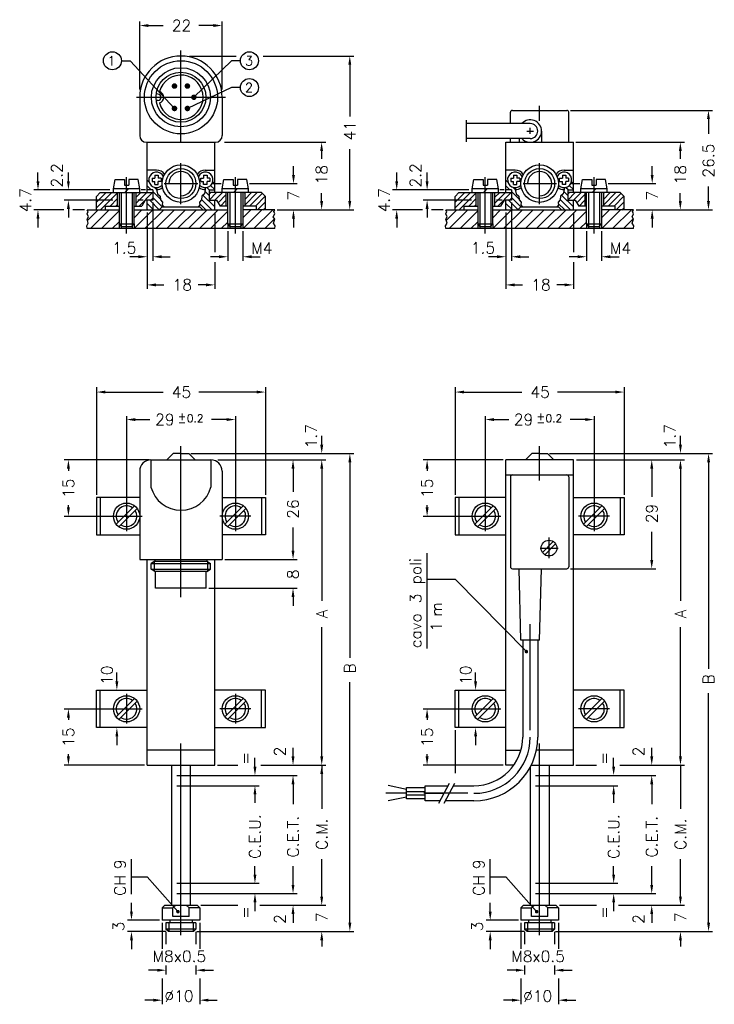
# Model space of a CAD drawing. Extents: x 65 to 395, y -10 to 252.
# Tile 1 of 2: x 65 to 251, y -10 to 252. Entities that reach past the tile are written whole.
import ezdxf
from ezdxf.enums import TextEntityAlignment as Align

# ---------------------------------------------------------------- set-up
doc = ezdxf.new("R2010")
doc.units = 0
doc.header["$LTSCALE"] = 9
doc.header["$MEASUREMENT"] = 0
doc.layers.get('0').update_dxf_attribs({"linetype": 'CONTINUOUS'})
doc.styles.add('DEM2', font='romans', dxfattribs={"height": 2.8})
doc.styles.add('ROMANS', font='romans', dxfattribs={"height": 1.5})

# ---------------------------------------------------------------- blocks, each defined once
blk = doc.blocks.new('*X0')
at = {"color": 0}
for p, q in [((65.28, 167.1), (68.93, 170.75)), ((65.29, 169.23), (66.81, 170.75)), ((67.4, 167.1), (71.05, 170.75)), ((69.52, 167.1), (73.17, 170.75)), ((71.64, 167.1), (75.29, 170.75)), ((73.77, 167.1), (77.42, 170.75)), ((75.89, 167.1), (79.54, 170.75)), ((78.01, 167.1), (81.66, 170.75)), ((80.13, 167.1), (83.54, 170.51)), ((82.25, 167.1), (83.54, 168.39))]:
    blk.add_line(p, q, dxfattribs=at)
blk = doc.blocks.new('*X1')
at = {"color": 0}
for p, q in [((68.24, 176.13), (67.84, 176.53)), ((68.62, 174.63), (67.84, 175.4)), ((69.67, 174.71), (69.21, 175.17)), ((70.2, 170.78), (68.33, 172.65)), ((70.43, 172.82), (68.94, 174.31)), ((70.84, 171.27), (68.94, 173.18)), ((69.1, 170.75), (67.84, 172.01)), ((67.97, 170.75), (67.84, 170.88))]:
    blk.add_line(p, q, dxfattribs=at)
blk = doc.blocks.new('*X2')
at = {"color": 0}
for p, q in [((65.65, 172), (67.76, 174.11)), ((65.65, 173.13), (66.63, 174.11)), ((66.27, 171.48), (68.89, 174.11)), ((68.57, 172.65), (68.94, 173.02))]:
    blk.add_line(p, q, dxfattribs=at)
blk = doc.blocks.new('*X3')
at = {"color": 0}
for p, q in [((57.99, 171.12), (60.97, 174.11)), ((57.99, 172.25), (59.84, 174.11)), ((58.75, 170.75), (62, 174.01)), ((60.61, 171.48), (62, 172.88)), ((61.74, 171.48), (62, 171.75))]:
    blk.add_line(p, q, dxfattribs=at)
blk = doc.blocks.new('*X4')
at = {"color": 0}
for p, q in [((56.18, 170.73), (56.2, 170.75)), ((56.24, 168.67), (58.32, 170.75)), ((56.8, 167.1), (60.45, 170.75)), ((58.92, 167.1), (62.37, 170.55)), ((61.04, 167.1), (62.37, 168.43))]:
    blk.add_line(p, q, dxfattribs=at)
blk = doc.blocks.new('*X5')
at = {"color": 0}
for p, q in [((86.46, 169.19), (88.02, 170.75)), ((86.49, 167.1), (90.14, 170.75)), ((88.61, 167.1), (92.26, 170.75)), ((90.74, 167.1), (92.62, 168.99))]:
    blk.add_line(p, q, dxfattribs=at)
blk = doc.blocks.new('*X6')
at = {"color": 0}
for p, q in [((79.89, 172.66), (81.34, 174.11)), ((79.89, 173.79), (80.21, 174.11)), ((81.01, 172.65), (82.47, 174.11)), ((81.64, 172.15), (83.17, 173.68)), ((82.11, 171.48), (83.17, 172.55)), ((86.82, 172.8), (88.13, 174.11)), ((86.82, 173.93), (87, 174.11)), ((86.82, 171.67), (89.26, 174.11)), ((87.76, 171.48), (90.25, 173.97)), ((88.89, 171.48), (90.81, 173.4)), ((89.3, 170.75), (90.84, 172.3)), ((90.43, 170.75), (90.84, 171.16))]:
    blk.add_line(p, q, dxfattribs=at)
blk = doc.blocks.new('*X7')
at = {"color": 0}
for p, q in [((79.89, 173.54), (79.09, 174.34)), ((79.93, 174.63), (79.43, 175.12)), ((80.98, 174.71), (80.18, 175.51)), ((80.98, 175.84), (80.6, 176.22)), ((80.41, 170.75), (78.39, 172.77)), ((80.98, 171.31), (78.69, 173.6)), ((80.98, 172.45), (80.78, 172.65)), ((79.28, 170.75), (78.03, 172))]:
    blk.add_line(p, q, dxfattribs=at)

msp = doc.modelspace()

# ---------------------------------------------------------------- linework, layer by layer
for p, q in [((97.47, 233.76), (97.47, 251.86)), ((99.8, 250.77), (103.7, 250.77)), ((117.14, 250.77), (113.24, 250.77)), ((119.47, 233.76), (119.47, 251.86)), ((108.47, 219.52), (108.47, 244.09)), ((110.76, 242.65), (123.16, 242.65)), ((130.38, 242.65), (154.56, 242.65)), ((92.61, 241.37), (94.95, 241.37)), ((94.95, 241.37), (106.75, 228.67)), ((111.91, 231.65), (121.98, 241.37)), ((124.33, 241.37), (121.98, 241.37)), ((153.47, 240.32), (153.47, 226.49)), ((121.98, 234.25), (110.19, 228.67)), ((124.33, 234.25), (121.98, 234.25)), ((96.63, 231.65), (120.36, 231.65)), ((97.47, 231.65), (97.47, 221.45)), ((102.32, 232.48), (101.88, 232.54)), ((119.47, 231.65), (119.47, 221.45)), ((102.32, 230.82), (101.88, 230.77)), ((204.09, 225.38), (204.09, 229.38)), ((196.32, 224.65), (196.32, 227.65)), ((196.82, 228.15), (211.36, 228.15)), ((211.86, 219.65), (211.86, 227.65)), ((212.28, 228.15), (250.19, 228.15)), ((249.09, 225.82), (249.09, 221.89)), ((184.59, 219.79), (184.59, 225.53)), ((201.59, 224.65), (184.59, 224.65)), ((201.59, 221.88), (201.59, 223.53)), ((201.59, 220.65), (184.59, 220.65)), ((196.32, 219.65), (196.32, 220.65)), ((198.59, 220.65), (198.59, 219.65)), ((200.64, 222.65), (202.46, 222.65)), ((204.59, 222.65), (204.59, 219.65)), ((99.27, 219.65), (117.67, 219.65)), ((99.47, 219.65), (117.47, 219.65)), ((99.47, 206.25), (99.47, 219.65)), ((117.47, 206.25), (117.47, 219.65)), ((120.05, 219.65), (147.06, 219.65)), ((153.47, 203.98), (153.47, 217.81)), ((195.09, 206.25), (195.09, 219.65)), ((195.09, 219.65), (213.09, 219.65)), ((213.09, 206.25), (213.09, 219.65)), ((213.78, 219.65), (242.69, 219.65)), ((145.97, 217.32), (145.97, 215.21)), ((241.59, 217.32), (241.59, 215.21)), ((108.47, 203.14), (108.47, 214.11)), ((138.47, 210.98), (138.47, 213.31)), ((204.09, 203.14), (204.09, 214.11)), ((234.09, 210.98), (234.09, 213.31)), ((70.36, 209.29), (70.36, 211.61)), ((78.47, 209.29), (78.47, 211.61)), ((93.97, 195.31), (93.97, 210.33)), ((101.97, 212.25), (99.47, 212.25)), ((100.76, 210.1), (101.52, 210.1)), ((100.76, 210.1), (100.76, 209.2)), ((101.52, 210.86), (102.42, 210.86)), ((101.52, 210.86), (101.52, 210.1)), ((102.42, 210.86), (102.42, 210.1)), ((103.17, 210.1), (102.42, 210.1)), ((103.17, 210.1), (103.17, 209.2)), ((113.76, 209.2), (113.76, 210.1)), ((113.76, 210.1), (114.52, 210.1)), ((114.52, 210.86), (114.52, 210.1)), ((114.52, 210.86), (115.42, 210.86)), ((114.97, 212.25), (117.47, 212.25)), ((115.42, 210.86), (115.42, 210.1)), ((116.17, 210.1), (115.42, 210.1)), ((116.17, 210.1), (116.17, 209.2)), ((122.97, 195.31), (122.97, 210.33)), ((165.99, 209.29), (165.99, 211.61)), ((174.09, 209.29), (174.09, 211.61)), ((189.59, 195.31), (189.59, 210.33)), ((197.59, 212.25), (195.09, 212.25)), ((196.39, 210.1), (196.39, 209.2)), ((196.39, 210.1), (197.14, 210.1)), ((197.14, 210.86), (197.14, 210.1)), ((197.14, 210.86), (198.04, 210.86)), ((198.04, 210.86), (198.04, 210.1)), ((198.8, 210.1), (198.04, 210.1)), ((198.8, 210.1), (198.8, 209.2)), ((209.39, 210.1), (210.14, 210.1)), ((209.39, 209.2), (209.39, 210.1)), ((210.14, 210.86), (211.04, 210.86)), ((210.14, 210.86), (210.14, 210.1)), ((210.59, 212.25), (213.09, 212.25)), ((211.04, 210.86), (211.04, 210.1)), ((211.8, 210.1), (211.04, 210.1)), ((211.8, 210.1), (211.8, 209.2)), ((218.59, 195.31), (218.59, 210.33)), ((90.47, 207.25), (90.91, 209.75)), ((90.91, 209.75), (93.4, 209.75)), ((93.4, 209.75), (93.4, 208.25)), ((93.4, 208.25), (94.54, 208.25)), ((94.54, 209.75), (94.54, 208.25)), ((97.03, 209.75), (94.54, 209.75)), ((97.47, 207.25), (97.03, 209.75)), ((100.76, 209.2), (101.52, 209.2)), ((101.52, 208.45), (101.52, 209.2)), ((101.52, 208.45), (102.42, 208.45)), ((102.42, 208.45), (102.42, 209.2)), ((103.17, 209.2), (102.42, 209.2)), ((104.04, 208.65), (112.96, 208.65)), ((113.76, 209.2), (114.52, 209.2)), ((114.52, 208.45), (114.52, 209.2)), ((115.42, 208.45), (114.52, 208.45)), ((116.17, 209.2), (115.42, 209.2)), ((115.42, 208.45), (115.42, 209.2)), ((116.93, 208.65), (119.18, 208.65)), ((119.47, 207.25), (119.91, 209.75)), ((119.91, 209.75), (122.4, 209.75)), ((122.4, 209.75), (122.4, 208.25)), ((122.4, 208.25), (123.54, 208.25)), ((126.03, 209.75), (123.54, 209.75)), ((123.54, 209.75), (123.54, 208.25)), ((126.47, 207.25), (126.03, 209.75)), ((126.73, 208.65), (139.46, 208.65)), ((186.09, 207.25), (186.53, 209.75)), ((186.53, 209.75), (189.02, 209.75)), ((189.02, 209.75), (189.02, 208.25)), ((189.02, 208.25), (190.16, 208.25)), ((192.65, 209.75), (190.16, 209.75)), ((190.16, 209.75), (190.16, 208.25)), ((193.09, 207.25), (192.65, 209.75)), ((196.39, 209.2), (197.14, 209.2)), ((197.14, 208.45), (197.14, 209.2)), ((197.14, 208.45), (198.04, 208.45)), ((198.8, 209.2), (198.04, 209.2)), ((198.04, 208.45), (198.04, 209.2)), ((199.66, 208.65), (208.59, 208.65)), ((209.39, 209.2), (210.14, 209.2)), ((210.14, 208.45), (210.14, 209.2)), ((211.04, 208.45), (210.14, 208.45)), ((211.04, 208.45), (211.04, 209.2)), ((211.8, 209.2), (211.04, 209.2)), ((212.55, 208.65), (214.81, 208.65)), ((215.09, 207.25), (215.53, 209.75)), ((215.53, 209.75), (218.02, 209.75)), ((218.02, 209.75), (218.02, 208.25)), ((218.02, 208.25), (219.16, 208.25)), ((219.16, 209.75), (219.16, 208.25)), ((221.65, 209.75), (219.16, 209.75)), ((222.09, 207.25), (221.65, 209.75)), ((222.35, 208.65), (235.08, 208.65)), ((249.09, 203.98), (249.09, 207.91)), ((89.55, 206.96), (69.27, 206.96)), ((85.97, 205.25), (86.97, 206.25)), ((85.97, 201.65), (85.97, 205.25)), ((86.97, 206.25), (100.97, 206.25)), ((90.47, 206.25), (90.47, 207.25)), ((97.47, 207.25), (90.47, 207.25)), ((91.47, 206.25), (91.47, 202.65)), ((91.97, 206.25), (91.97, 197.89)), ((92.51, 206.25), (92.51, 197.35)), ((94.47, 207.25), (93.47, 206.25)), ((95.43, 206.25), (95.43, 197.35)), ((95.97, 197.89), (95.97, 206.25)), ((96.47, 206.25), (96.47, 202.65)), ((97.47, 206.25), (97.47, 207.25)), ((99.04, 206.96), (97.89, 206.96)), ((100.97, 206.96), (99.47, 206.96)), ((100.97, 206.96), (100.97, 204.25)), ((115.97, 206.96), (117.47, 206.96)), ((115.97, 206.96), (115.97, 204.25)), ((129.97, 206.25), (115.97, 206.25)), ((119.47, 206.25), (119.47, 207.25)), ((126.47, 207.25), (119.47, 207.25)), ((120.47, 206.25), (120.47, 202.65)), ((120.97, 197.89), (120.97, 206.25)), ((121.51, 206.25), (121.51, 197.35)), ((123.47, 207.25), (122.47, 206.25)), ((124.43, 206.25), (124.43, 197.35)), ((124.97, 206.25), (124.97, 197.89)), ((125.47, 206.25), (125.47, 202.65)), ((126.47, 206.25), (126.47, 207.25)), ((130.97, 205.25), (129.97, 206.25)), ((130.97, 201.65), (130.97, 205.25)), ((145.97, 203.98), (145.97, 206.1)), ((185.17, 206.96), (164.89, 206.96)), ((181.59, 205.25), (182.59, 206.25)), ((181.59, 201.65), (181.59, 205.25)), ((182.59, 206.25), (196.59, 206.25)), ((193.09, 207.25), (186.09, 207.25)), ((186.09, 206.25), (186.09, 207.25)), ((187.1, 206.25), (187.1, 202.65)), ((187.59, 206.25), (187.59, 197.89)), ((188.13, 206.25), (188.13, 197.35)), ((190.09, 207.25), (189.09, 206.25)), ((191.05, 206.25), (191.05, 197.35)), ((191.59, 197.89), (191.59, 206.25)), ((192.09, 206.25), (192.09, 202.65)), ((193.09, 206.25), (193.09, 207.25)), ((194.66, 206.96), (193.51, 206.96)), ((196.59, 206.96), (195.09, 206.96)), ((196.59, 206.96), (196.59, 204.25)), ((211.59, 206.96), (211.59, 204.25)), ((211.59, 206.96), (213.09, 206.96)), ((225.59, 206.25), (211.59, 206.25)), ((222.09, 207.25), (215.09, 207.25)), ((215.09, 206.25), (215.09, 207.25)), ((216.1, 206.25), (216.1, 202.65)), ((216.59, 197.89), (216.59, 206.25)), ((217.13, 206.25), (217.13, 197.35)), ((219.09, 207.25), (218.09, 206.25)), ((220.05, 206.25), (220.05, 197.35)), ((220.59, 206.25), (220.59, 197.89)), ((221.09, 206.25), (221.09, 202.65)), ((222.09, 206.25), (222.09, 207.25)), ((226.59, 205.25), (225.59, 206.25)), ((226.59, 201.65), (226.59, 205.25)), ((241.59, 203.98), (241.59, 206.1)), ((90.33, 204.25), (77.37, 204.25)), ((88.37, 201.65), (88.37, 202.65)), ((88.37, 202.65), (91.97, 202.65)), ((95.97, 202.65), (98.04, 202.65)), ((98.44, 204.25), (96.99, 204.25)), ((98.97, 204.25), (98.04, 202.65)), ((99.47, 204.25), (98.97, 204.25)), ((99.47, 201.65), (99.47, 204.25)), ((100.97, 204.25), (99.47, 204.25)), ((100.97, 203.57), (100.97, 188.06)), ((103.38, 202.36), (102.67, 201.65)), ((113.56, 202.36), (103.38, 202.36)), ((113.56, 202.36), (114.26, 201.65)), ((115.97, 204.25), (117.97, 204.25)), ((117.47, 201.65), (117.47, 204.25)), ((117.97, 204.25), (118.89, 202.65)), ((120.97, 202.65), (118.89, 202.65)), ((128.57, 202.65), (124.97, 202.65)), ((128.57, 201.65), (128.57, 202.65)), ((185.96, 204.25), (173, 204.25)), ((183.99, 202.65), (187.59, 202.65)), ((183.99, 201.65), (183.99, 202.65)), ((191.59, 202.65), (193.67, 202.65)), ((194.06, 204.25), (192.61, 204.25)), ((194.59, 204.25), (193.67, 202.65)), ((195.09, 204.25), (194.59, 204.25)), ((196.59, 204.25), (195.09, 204.25)), ((195.09, 201.65), (195.09, 204.25)), ((196.59, 203.57), (196.59, 188.06)), ((199, 202.36), (198.3, 201.65)), ((209.18, 202.36), (199, 202.36)), ((209.18, 202.36), (209.89, 201.65)), ((211.59, 204.25), (213.59, 204.25)), ((213.09, 201.65), (213.09, 204.25)), ((213.59, 204.25), (214.52, 202.65)), ((216.59, 202.65), (214.52, 202.65)), ((224.19, 202.65), (220.59, 202.65)), ((224.19, 201.65), (224.19, 202.65)), ((77.23, 201.65), (69.27, 201.65)), ((78.47, 201.92), (78.47, 199.59)), ((82.78, 201.65), (79.64, 201.65)), ((83.47, 201.65), (91.97, 201.65)), ((95.97, 201.65), (120.97, 201.65)), ((99.47, 200.97), (99.47, 180.56)), ((117.47, 200.97), (117.47, 190.4)), ((128.57, 201.65), (124.97, 201.65)), ((130.97, 201.65), (128.57, 201.65)), ((133.47, 201.65), (130.97, 201.65)), ((134.15, 201.65), (154.56, 201.65)), ((172.85, 201.65), (164.89, 201.65)), ((174.09, 201.92), (174.09, 199.59)), ((178.41, 201.65), (175.27, 201.65)), ((179.09, 201.65), (187.59, 201.65)), ((191.59, 201.65), (216.59, 201.65)), ((195.09, 200.97), (195.09, 180.56)), ((213.09, 200.97), (213.09, 190.4)), ((224.19, 201.65), (220.59, 201.65)), ((226.59, 201.65), (224.19, 201.65)), ((229.09, 201.65), (226.59, 201.65)), ((229.78, 201.65), (250.19, 201.65)), ((70.36, 199.32), (70.36, 196.99)), ((91.97, 197.89), (95.97, 197.89)), ((91.97, 197.89), (91.97, 196.65)), ((92.61, 197.25), (91.97, 197.89)), ((92.51, 197.35), (92.51, 196.65)), ((92.61, 197.25), (95.33, 197.25)), ((95.33, 197.25), (95.97, 197.89)), ((95.43, 197.35), (95.43, 196.65)), ((95.97, 197.89), (95.97, 196.65)), ((121.61, 197.25), (120.97, 197.89)), ((120.97, 197.89), (124.97, 197.89)), ((120.97, 197.89), (120.97, 196.65)), ((121.51, 197.35), (121.51, 196.65)), ((121.61, 197.25), (124.33, 197.25)), ((124.33, 197.25), (124.97, 197.89)), ((124.43, 197.35), (124.43, 196.65)), ((124.97, 197.89), (124.97, 196.65)), ((138.47, 199.32), (138.47, 196.99)), ((165.99, 199.32), (165.99, 196.99)), ((188.23, 197.25), (187.59, 197.89)), ((187.59, 197.89), (187.59, 196.65)), ((187.59, 197.89), (191.59, 197.89)), ((188.13, 197.35), (188.13, 196.65)), ((188.23, 197.25), (190.95, 197.25)), ((190.95, 197.25), (191.59, 197.89)), ((191.05, 197.35), (191.05, 196.65)), ((191.59, 197.89), (191.59, 196.65)), ((216.59, 197.89), (216.59, 196.65)), ((216.59, 197.89), (220.59, 197.89)), ((217.23, 197.25), (216.59, 197.89)), ((217.13, 197.35), (217.13, 196.65)), ((217.23, 197.25), (219.95, 197.25)), ((219.95, 197.25), (220.59, 197.89)), ((220.05, 197.35), (220.05, 196.65)), ((220.59, 197.89), (220.59, 196.65)), ((234.09, 199.32), (234.09, 196.99)), ((133.47, 196.65), (83.47, 196.65)), ((120.97, 195.97), (120.97, 188.06)), ((124.97, 195.97), (124.97, 188.06)), ((229.09, 196.65), (179.09, 196.65)), ((216.59, 195.97), (216.59, 188.06)), ((220.59, 195.97), (220.59, 188.06)), ((97.14, 189.15), (94.81, 189.15)), ((103.3, 189.15), (105.63, 189.15)), ((118.64, 189.15), (116.31, 189.15)), ((127.3, 189.15), (129.63, 189.15)), ((192.76, 189.15), (190.43, 189.15)), ((198.92, 189.15), (201.25, 189.15)), ((214.26, 189.15), (211.93, 189.15)), ((222.92, 189.15), (225.25, 189.15)), ((117.47, 187.72), (117.47, 180.56)), ((213.09, 187.72), (213.09, 180.56)), ((101.8, 181.65), (103.92, 181.65)), ((115.14, 181.65), (113.02, 181.65)), ((197.42, 181.65), (199.54, 181.65)), ((210.76, 181.65), (208.64, 181.65)), ((85.97, 154.4), (85.97, 125.72)), ((88.3, 153.09), (103.7, 153.09)), ((128.64, 153.09), (113.24, 153.09)), ((130.97, 154.4), (130.97, 125.72)), ((181.59, 154.4), (181.59, 125.72)), ((183.92, 153.09), (199.32, 153.09)), ((224.26, 153.09), (208.86, 153.09)), ((226.59, 154.4), (226.59, 125.72)), ((93.97, 146.71), (93.97, 116.01)), ((96.3, 145.76), (100.22, 145.76)), ((120.64, 145.76), (116.64, 145.76)), ((122.97, 146.71), (122.97, 116.01)), ((189.59, 146.71), (189.59, 116.01)), ((191.92, 145.76), (195.85, 145.76)), ((216.26, 145.76), (212.26, 145.76)), ((218.59, 146.71), (218.59, 116.01)), ((146, 139.03), (146, 141.4)), ((241.63, 139.03), (241.63, 141.4)), ((106.37, 136.71), (104.67, 135.01)), ((108.47, 136.71), (106.37, 136.71)), ((108.47, 98.4), (108.47, 138.7)), ((108.47, 136.71), (110.57, 136.71)), ((110.57, 136.71), (112.27, 135.01)), ((111.1, 136.71), (154.55, 136.71)), ((201.99, 136.71), (200.29, 135.01)), ((204.09, 136.71), (201.99, 136.71)), ((204.09, 129.55), (204.09, 138.7)), ((204.09, 136.71), (206.19, 136.71)), ((206.19, 136.71), (207.89, 135.01)), ((206.72, 136.71), (250.17, 136.71)), ((99.99, 135.01), (77.37, 135.01)), ((100.47, 135.01), (116.47, 135.01)), ((100.47, 135.01), (100.47, 127.78)), ((116.47, 135.01), (116.47, 127.78)), ((118.29, 135.01), (147.1, 135.01)), ((153.5, 134.38), (153.5, 82.26)), ((194.41, 135.01), (173, 135.01)), ((195.09, 53.66), (195.09, 135.01)), ((213.09, 135.01), (195.09, 135.01)), ((213.09, 53.66), (213.09, 135.01)), ((213.91, 135.01), (242.72, 135.01)), ((249.13, 134.38), (249.13, 79.34)), ((78.47, 132.68), (78.47, 132.06)), ((97.47, 132.01), (97.47, 108.51)), ((119.47, 132.01), (119.47, 108.51)), ((138.35, 132.68), (138.35, 130.35)), ((138.35, 132.68), (138.35, 126.52)), ((146, 132.68), (146, 97.42)), ((174.09, 132.68), (174.09, 132.06)), ((233.97, 132.68), (233.97, 125.2)), ((233.97, 132.68), (233.97, 130.35)), ((241.63, 132.68), (241.63, 97.42)), ((195.09, 131.01), (213.09, 131.01)), ((196.32, 130.51), (196.32, 106.51)), ((211.86, 130.51), (211.86, 106.51)), ((85.97, 125.01), (85.97, 115.01)), ((97.47, 125.01), (85.97, 125.01)), ((86.97, 125.01), (86.97, 115.01)), ((119.47, 125.01), (130.97, 125.01)), ((129.97, 125.01), (129.97, 115.01)), ((130.97, 125.01), (130.97, 115.01)), ((195.09, 125.01), (181.59, 125.01)), ((181.59, 125.01), (181.59, 115.01)), ((182.59, 125.01), (182.59, 115.01)), ((213.09, 125.01), (226.59, 125.01)), ((225.59, 125.01), (225.59, 115.01)), ((226.59, 125.01), (226.59, 115.01)), ((78.47, 122.33), (78.47, 122.95)), ((96.06, 122.81), (91.17, 117.91)), ((96.77, 122.1), (91.87, 117.2)), ((120.17, 117.91), (125.06, 122.81)), ((120.87, 117.2), (125.77, 122.1)), ((174.09, 122.33), (174.09, 122.95)), ((191.69, 122.81), (186.79, 117.91)), ((192.39, 122.1), (187.5, 117.2)), ((215.79, 117.91), (220.69, 122.81)), ((216.5, 117.2), (221.39, 122.1)), ((77.37, 120.01), (98.09, 120.01)), ((127.13, 120.01), (118.84, 120.01)), ((173, 120.01), (193.72, 120.01)), ((222.75, 120.01), (214.47, 120.01)), ((138.35, 110.83), (138.35, 116.99)), ((233.97, 108.33), (233.97, 115.81)), ((85.97, 115.01), (97.47, 115.01)), ((130.97, 115.01), (119.47, 115.01)), ((181.59, 115.01), (195.09, 115.01)), ((207.72, 113.27), (204.82, 110.37)), ((206.59, 108.86), (206.59, 114.3)), ((226.59, 115.01), (213.09, 115.01)), ((204.27, 111.51), (209, 111.51)), ((208.36, 112.64), (205.46, 109.74)), ((97.47, 108.51), (119.47, 108.51)), ((99.47, 53.66), (99.47, 108.51)), ((101.55, 108.01), (100.57, 107.44)), ((101.34, 107.89), (101.34, 105.42)), ((101.55, 108.51), (101.55, 108.01)), ((101.55, 108.01), (115.39, 108.01)), ((115.39, 108.51), (115.39, 108.01)), ((115.39, 108.01), (116.37, 107.44)), ((115.59, 107.89), (115.59, 105.42)), ((117.47, 53.66), (117.47, 108.51)), ((120.15, 108.51), (139.44, 108.51)), ((174.09, 84.74), (174.09, 110.15)), ((100.57, 107.44), (116.37, 107.44)), ((100.57, 105.87), (100.57, 107.44)), ((100.57, 105.87), (116.37, 105.87)), ((101.55, 105.31), (100.57, 105.87)), ((115.39, 105.31), (101.55, 105.31)), ((101.72, 100.81), (101.72, 105.31)), ((115.22, 100.81), (115.22, 105.31)), ((115.39, 105.31), (116.37, 105.87)), ((116.37, 105.87), (116.37, 107.44)), ((196.82, 106.01), (211.36, 106.01)), ((199.09, 87.01), (198.59, 106.01)), ((204.09, 87.01), (204.59, 106.01)), ((212.28, 106.01), (235.07, 106.01)), ((174.09, 103.22), (181.59, 103.22)), ((181.59, 103.22), (200.55, 83.93)), ((115.22, 100.81), (101.72, 100.81)), ((115.9, 100.81), (139.44, 100.81)), ((138.35, 98.48), (138.35, 96.15)), ((146, 55.98), (146, 90.47)), ((201.59, 62.95), (201.59, 91.24)), ((241.63, 55.98), (241.63, 90.47)), ((204.09, 87.01), (199.09, 87.01)), ((199.59, 87.01), (199.59, 61.16)), ((203.59, 87.01), (203.59, 61.16)), ((91.39, 75.98), (91.39, 78.31)), ((187.01, 75.98), (187.01, 78.31)), ((85.97, 63.66), (85.97, 73.66)), ((85.97, 73.66), (99.47, 73.66)), ((86.97, 63.66), (86.97, 73.66)), ((130.97, 73.66), (117.47, 73.66)), ((129.97, 63.66), (129.97, 73.66)), ((130.97, 63.66), (130.97, 73.66)), ((153.5, 11.64), (153.5, 75.74)), ((181.59, 73.66), (195.09, 73.66)), ((181.59, 63.66), (181.59, 73.66)), ((182.59, 63.66), (182.59, 73.66)), ((226.59, 73.66), (213.09, 73.66)), ((225.59, 63.66), (225.59, 73.66)), ((226.59, 63.66), (226.59, 73.66)), ((96.06, 71.46), (91.17, 66.56)), ((93.97, 72.65), (93.97, 64.72)), ((125.06, 71.46), (120.17, 66.56)), ((122.97, 72.65), (122.97, 64.72)), ((191.69, 71.46), (186.79, 66.56)), ((220.69, 71.46), (215.79, 66.56)), ((249.13, 11.64), (249.13, 72.81)), ((77.37, 68.66), (98.09, 68.66)), ((96.77, 70.75), (91.87, 65.85)), ((127.13, 68.66), (118.84, 68.66)), ((125.77, 70.75), (120.87, 65.85)), ((173, 68.66), (193.72, 68.66)), ((192.39, 70.75), (187.5, 65.85)), ((222.75, 68.66), (214.47, 68.66)), ((221.39, 70.75), (216.5, 65.85)), ((78.47, 66.33), (78.47, 65.71)), ((174.09, 66.33), (174.09, 65.71)), ((99.47, 63.66), (85.97, 63.66)), ((117.47, 63.66), (130.97, 63.66)), ((195.09, 63.66), (181.59, 63.66)), ((213.09, 63.66), (226.59, 63.66)), ((91.39, 61.33), (91.39, 59)), ((181.59, 62.97), (181.59, 51.51)), ((187.01, 61.33), (187.01, 59)), ((108.47, 8.36), (108.47, 59.42)), ((138.35, 55.98), (138.35, 58.31)), ((204.09, 8.36), (204.09, 59.42)), ((233.97, 55.98), (233.97, 58.31)), ((78.47, 55.98), (78.47, 56.6)), ((117.47, 57.66), (99.47, 57.66)), ((128.2, 53.24), (128.2, 55.57)), ((174.09, 55.98), (174.09, 56.6)), ((195.09, 57.66), (199.11, 57.66)), ((213.09, 57.66), (203.23, 57.66)), ((223.82, 53.24), (223.82, 55.57)), ((98.78, 53.66), (77.37, 53.66)), ((99.47, 53.66), (117.47, 53.66)), ((105.97, 53.66), (105.97, 16.31)), ((110.97, 53.66), (110.97, 16.31)), ((118.25, 53.66), (123.65, 53.66)), ((118.29, 53.66), (123.65, 53.66)), ((129.81, 53.66), (147.1, 53.66)), ((137.29, 53.66), (147.1, 53.66)), ((146, 53.61), (146, 44.29)), ((194.41, 53.66), (173, 53.66)), ((197.21, 53.66), (195.09, 53.66)), ((201.59, 53.16), (201.59, 16.31)), ((201.85, 53.66), (213.09, 53.66)), ((206.59, 53.66), (206.59, 16.31)), ((213.75, 53.66), (219.27, 53.66)), ((213.91, 53.66), (219.27, 53.66)), ((225.43, 53.66), (242.72, 53.66)), ((232.91, 53.66), (242.72, 53.66)), ((241.63, 53.61), (241.63, 44.29)), ((107.35, 50.92), (139.44, 50.92)), ((202.97, 50.92), (235.07, 50.92)), ((107.35, 48.18), (129.3, 48.18)), ((138.35, 48.59), (138.35, 43.22)), ((168.59, 47.16), (163.7, 48.2)), ((168.59, 47.66), (173.59, 47.66)), ((168.59, 44.66), (168.59, 47.66)), ((173.59, 48.16), (179.65, 48.16)), ((173.59, 44.16), (173.59, 48.16)), ((179.98, 48.79), (177.16, 43.45)), ((181.36, 48.79), (178.54, 43.45)), ((181.03, 48.16), (186.59, 48.16)), ((202.97, 48.18), (224.92, 48.18)), ((233.97, 48.59), (233.97, 43.22)), ((128.2, 45.85), (128.2, 43.58)), ((168.59, 46.16), (163.09, 46.16)), ((168.59, 45.16), (163.7, 44.12)), ((168.59, 46.66), (173.59, 46.66)), ((173.59, 45.66), (168.59, 45.66)), ((173.59, 44.66), (168.59, 44.66)), ((184.96, 46.16), (173.18, 46.16)), ((173.59, 46.16), (178.59, 46.16)), ((223.82, 45.85), (223.82, 43.58)), ((146, 44.33), (146, 42)), ((177.53, 44.16), (173.59, 44.16)), ((186.59, 44.16), (178.91, 44.16)), ((241.63, 44.33), (241.63, 42)), ((95.28, 19.26), (95.28, 28.6)), ((128.2, 24.5), (128.2, 26.77)), ((138.35, 21.76), (138.35, 26.7)), ((146, 18.64), (146, 28.56)), ((190.91, 19.26), (190.91, 28.6)), ((223.82, 24.5), (223.82, 26.77)), ((233.97, 21.76), (233.97, 26.7)), ((241.63, 18.64), (241.63, 28.56)), ((95.28, 23.93), (99.47, 23.93)), ((107.66, 14.62), (99.47, 23.93)), ((190.91, 23.93), (195.09, 23.93)), ((203.29, 14.62), (195.09, 23.93)), ((107.35, 22.17), (129.3, 22.17)), ((202.97, 22.17), (224.92, 22.17)), ((107.35, 19.43), (139.44, 19.43)), ((202.97, 19.43), (235.07, 19.43)), ((95.28, 14.64), (95.28, 16.96)), ((103.47, 15.6), (104.17, 16.31)), ((104.17, 16.31), (112.76, 16.31)), ((106.27, 15.6), (107.11, 16.31)), ((110.67, 15.6), (109.83, 16.31)), ((113.47, 15.6), (112.76, 16.31)), ((113.8, 16.31), (123.65, 16.31)), ((128.2, 17.1), (128.2, 14.78)), ((129.48, 16.31), (147.1, 16.31)), ((190.91, 14.64), (190.91, 16.96)), ((199.09, 15.6), (199.8, 16.31)), ((199.8, 16.31), (208.39, 16.31)), ((201.89, 15.6), (202.73, 16.31)), ((206.29, 15.6), (205.45, 16.31)), ((209.09, 15.6), (208.39, 16.31)), ((209.42, 16.31), (219.27, 16.31)), ((223.82, 17.1), (223.82, 14.78)), ((225.1, 16.31), (242.72, 16.31)), ((103.47, 15.6), (106.27, 15.6)), ((103.47, 15.6), (103.47, 12.31)), ((106.27, 13.31), (106.27, 15.6)), ((110.67, 13.31), (106.27, 13.31)), ((110.67, 13.31), (110.67, 15.6)), ((113.47, 15.6), (110.67, 15.6)), ((113.47, 15.6), (113.47, 12.31)), ((138.35, 13.98), (138.35, 11.65)), ((138.35, 13.98), (138.35, 12.36)), ((199.09, 15.6), (201.89, 15.6)), ((199.09, 15.6), (199.09, 12.31)), ((201.89, 13.31), (201.89, 15.6)), ((206.29, 13.31), (201.89, 13.31)), ((206.29, 13.31), (206.29, 15.6)), ((209.09, 15.6), (206.29, 15.6)), ((209.09, 15.6), (209.09, 12.31)), ((233.97, 13.98), (233.97, 11.65)), ((233.97, 13.98), (233.97, 12.36)), ((102.78, 12.31), (94.19, 12.31)), ((113.47, 12.31), (103.47, 12.31)), ((103.47, 11.62), (103.47, 4.72)), ((112.47, 11.67), (104.47, 11.67)), ((104.47, 11.67), (104.47, 9.95)), ((105.25, 11.67), (105.25, 9.31)), ((105.49, 12.31), (105.49, 11.67)), ((111.45, 12.31), (111.45, 11.67)), ((111.69, 11.67), (111.69, 9.31)), ((112.47, 11.67), (112.47, 9.95)), ((113.47, 11.62), (113.47, 4.72)), ((198.41, 12.31), (189.81, 12.31)), ((209.09, 12.31), (199.09, 12.31)), ((199.09, 11.62), (199.09, 4.72)), ((208.09, 11.67), (200.09, 11.67)), ((200.09, 11.67), (200.09, 9.95)), ((200.87, 11.67), (200.87, 9.31)), ((201.11, 12.31), (201.11, 11.67)), ((207.07, 12.31), (207.07, 11.67)), ((207.31, 11.67), (207.31, 9.31)), ((208.09, 11.67), (208.09, 9.95)), ((209.09, 11.62), (209.09, 4.72)), ((104.43, 9.31), (94.19, 9.31)), ((112.47, 9.95), (104.47, 9.95)), ((105.11, 9.31), (104.47, 9.95)), ((104.47, 9.27), (104.47, 5.91)), ((111.82, 9.31), (105.11, 9.31)), ((111.82, 9.31), (112.47, 9.95)), ((112.47, 9.27), (112.47, 5.91)), ((112.67, 9.31), (154.55, 9.31)), ((200.05, 9.31), (189.81, 9.31)), ((208.09, 9.95), (200.09, 9.95)), ((200.74, 9.31), (200.09, 9.95)), ((200.09, 9.27), (200.09, 5.91)), ((207.45, 9.31), (200.74, 9.31)), ((207.45, 9.31), (208.09, 9.95)), ((208.09, 9.27), (208.09, 5.91)), ((208.29, 9.31), (250.18, 9.31)), ((95.28, 6.98), (95.28, 4.65)), ((146, 6.98), (146, 5.36)), ((190.91, 6.98), (190.91, 4.65)), ((241.63, 6.98), (241.63, 5.36)), ((104.47, 0.29), (104.47, -2.09)), ((112.47, 0.29), (112.47, -2.09)), ((200.09, 0.29), (200.09, -2.09)), ((208.09, 0.29), (208.09, -2.09)), ((102.14, -0.99), (99.81, -0.99)), ((114.8, -0.99), (117.13, -0.99)), ((197.76, -0.99), (195.43, -0.99)), ((210.42, -0.99), (212.75, -0.99)), ((103.47, -3.18), (103.47, -10.08)), ((113.47, -3.18), (113.47, -10.08)), ((199.09, -3.18), (199.09, -10.08)), ((209.09, -3.18), (209.09, -10.08)), ((101.14, -8.98), (98.81, -8.98)), ((115.8, -8.98), (118.13, -8.98)), ((196.76, -8.98), (194.43, -8.98)), ((211.42, -8.98), (213.75, -8.98))]:
    msp.add_line(p, q)
for points, const_width in [([(106.56, 234.96, 1), (106.93, 234.32, 1)], 0.738), ([(110.38, 234.96, 1), (110.01, 234.32, 1)], 0.738), ([(112.28, 231.65, 1), (111.55, 231.65, 1)], 0.738), ([(106.56, 228.35, 1), (106.93, 228.99, 1)], 0.738), ([(110.38, 228.35, 1), (110.01, 228.99, 1)], 0.738), ([(200.55, 83.69, 1), (200.55, 84.17, 1)], 0.475), ([(107.66, 14.38, 1), (107.66, 14.85, 1)], 0.475), ([(203.29, 14.38, 1), (203.29, 14.85, 1)], 0.475)]:
    msp.add_lwpolyline(points, format="xyb", close=True, dxfattribs=dict(const_width=const_width))
for points in [[(101.97, 207.6), (101.97, 207.05), (102.19, 205.96), (102.91, 205.26), (103.03, 204.35), (103.55, 203.66), (103.46, 202.99), (103.88, 202.36)], [(114.97, 207.6), (114.97, 207.05), (114.75, 205.96), (114.03, 205.26), (113.91, 204.35), (113.39, 203.66), (113.47, 202.99), (113.06, 202.36)], [(197.59, 207.6), (197.59, 207.05), (197.81, 205.96), (198.53, 205.26), (198.65, 204.35), (199.17, 203.66), (199.09, 202.99), (199.5, 202.36)], [(210.59, 207.6), (210.59, 207.05), (210.37, 205.96), (209.65, 205.26), (209.53, 204.35), (209.01, 203.66), (209.1, 202.99), (208.68, 202.36)], [(83.47, 196.65), (83.37, 197.42), (83.77, 198.13), (83.47, 199.16), (83.85, 199.81), (83.47, 200.56), (83.72, 201.17), (83.47, 201.65)], [(133.47, 196.65), (133.57, 197.42), (133.16, 198.13), (133.47, 199.16), (133.09, 199.81), (133.47, 200.56), (133.21, 201.17), (133.47, 201.65)], [(179.09, 196.65), (178.99, 197.42), (179.4, 198.13), (179.09, 199.16), (179.47, 199.81), (179.09, 200.56), (179.35, 201.17), (179.09, 201.65)], [(229.09, 196.65), (229.19, 197.42), (228.79, 198.13), (229.09, 199.16), (228.71, 199.81), (229.09, 200.56), (228.84, 201.17), (229.09, 201.65)]]:
    msp.add_lwpolyline(points)
for centre, radius in [((90.21, 241.37), 2.4), ((126.72, 241.37), 2.4), ((108.47, 231.65), 9.75), ((108.47, 231.65), 7.88), ((108.47, 231.65), 6.65), ((126.72, 234.25), 2.4), ((108.47, 208.65), 5), ((108.47, 208.65), 4), ((204.09, 208.65), 5), ((204.09, 208.65), 4), ((93.97, 120.01), 3.5), ((122.97, 120.01), 3.5), ((189.59, 120.01), 3.5), ((218.59, 120.01), 3.5), ((206.59, 111.51), 2.1), ((93.97, 68.66), 3.5), ((122.97, 68.66), 3.5), ((189.59, 68.66), 3.5), ((218.59, 68.66), 3.5)]:
    msp.add_circle(centre, radius)
for centre, radius, start, end in [((108.47, 231.65), 11, 0, 180), ((108.47, 231.65), 5.91, 194.7492, 165.2508), ((102.32, 231.65), 0.827, 270, 90), ((102.32, 231.65), 1.57, 286.1313, 73.8687), ((196.82, 227.65), 0.5, 90, 180), ((211.36, 227.65), 0.5, 0, 90), ((201.59, 222.65), 3, 221.8103, 138.1897), ((201.59, 222.65), 2, 270, 90), ((99.27, 221.45), 1.8, 180, 270), ((117.67, 221.45), 1.8, 270, 0), ((101.97, 209.65), 2.05, 24.8769, 317.6308), ((101.97, 209.65), 2.6, 34.2553, 90), ((108.47, 208.65), 3.22, 270, 180), ((114.97, 209.65), 2.6, 90, 145.7447), ((114.97, 209.65), 2.05, 222.3692, 155.1231), ((197.59, 209.65), 2.05, 24.8769, 317.6308), ((197.59, 209.65), 2.6, 34.2553, 90), ((204.09, 208.65), 3.22, 270, 180), ((210.59, 209.65), 2.6, 90, 145.7447), ((210.59, 209.65), 2.05, 222.3692, 155.1231), ((101.97, 209.65), 2.6, 270, 308.2524), ((114.97, 209.65), 2.6, 231.7476, 270), ((197.59, 209.65), 2.6, 270, 308.2524), ((210.59, 209.65), 2.6, 231.7476, 270), ((100.47, 132.01), 3, 90, 180), ((116.47, 132.01), 3, 360, 90), ((196.82, 130.51), 0.5, 90, 180), ((211.36, 130.51), 0.5, 0, 90), ((108.47, 129.89), 8.27, 194.7969, 345.2031), ((93.97, 120.01), 2.75, 55.4757, 214.5243), ((93.97, 120.01), 2.75, 235.4757, 34.5243), ((122.97, 120.01), 2.75, 55.4757, 214.5243), ((122.97, 120.01), 2.75, 235.4757, 34.5243), ((189.59, 120.01), 2.75, 55.4757, 214.5243), ((189.59, 120.01), 2.75, 235.4757, 34.5243), ((218.59, 120.01), 2.75, 55.4757, 214.5243), ((218.59, 120.01), 2.75, 235.4757, 34.5243), ((196.82, 106.51), 0.5, 180, 270), ((211.36, 106.51), 0.5, 270, 0), ((93.97, 68.66), 2.75, 55.4757, 214.5243), ((122.97, 68.66), 2.75, 55.4757, 214.5243), ((189.59, 68.66), 2.75, 55.4757, 214.5243), ((218.59, 68.66), 2.75, 55.4757, 214.5243), ((93.97, 68.66), 2.75, 235.4757, 34.5243), ((122.97, 68.66), 2.75, 235.4757, 34.5243), ((189.59, 68.66), 2.75, 235.4757, 34.5243), ((218.59, 68.66), 2.75, 235.4757, 34.5243), ((186.59, 61.16), 15, 270, 0), ((186.59, 61.16), 17, 270, 0), ((186.59, 61.16), 13, 270, 0)]:
    msp.add_arc(centre, radius, start, end)
for points in [[(99.8, 250.38), (99.8, 251.16), (97.47, 250.77)], [(117.14, 250.38), (117.14, 251.16), (119.47, 250.77)], [(153.86, 240.32), (153.08, 240.32), (153.47, 242.65)], [(249.48, 225.82), (248.7, 225.82), (249.09, 228.15)], [(146.36, 217.32), (145.58, 217.32), (145.97, 219.65)], [(241.98, 217.32), (241.2, 217.32), (241.59, 219.65)], [(138.86, 210.98), (138.08, 210.98), (138.47, 208.65)], [(234.48, 210.98), (233.7, 210.98), (234.09, 208.65)], [(70.75, 209.29), (69.97, 209.29), (70.36, 206.96)], [(78.86, 209.29), (78.08, 209.29), (78.47, 206.96)], [(166.37, 209.29), (165.6, 209.29), (165.99, 206.96)], [(174.48, 209.29), (173.7, 209.29), (174.09, 206.96)], [(78.86, 201.92), (78.08, 201.92), (78.47, 204.25)], [(146.36, 203.98), (145.58, 203.98), (145.97, 201.65)], [(153.86, 203.98), (153.08, 203.98), (153.47, 201.65)], [(174.48, 201.92), (173.7, 201.92), (174.09, 204.25)], [(241.98, 203.98), (241.2, 203.98), (241.59, 201.65)], [(249.48, 203.98), (248.7, 203.98), (249.09, 201.65)], [(70.75, 199.32), (69.97, 199.32), (70.36, 201.65)], [(138.86, 199.32), (138.08, 199.32), (138.47, 201.65)], [(166.37, 199.32), (165.6, 199.32), (165.99, 201.65)], [(234.48, 199.32), (233.7, 199.32), (234.09, 201.65)], [(97.14, 188.76), (97.14, 189.54), (99.47, 189.15)], [(103.3, 188.76), (103.3, 189.54), (100.97, 189.15)], [(118.64, 188.76), (118.64, 189.54), (120.97, 189.15)], [(127.3, 188.76), (127.3, 189.54), (124.97, 189.15)], [(192.76, 188.76), (192.76, 189.54), (195.09, 189.15)], [(198.92, 188.76), (198.92, 189.54), (196.59, 189.15)], [(214.26, 188.76), (214.26, 189.54), (216.59, 189.15)], [(222.92, 188.76), (222.92, 189.54), (220.59, 189.15)], [(101.8, 181.26), (101.8, 182.04), (99.47, 181.65)], [(115.14, 181.26), (115.14, 182.04), (117.47, 181.65)], [(197.42, 181.26), (197.42, 182.04), (195.09, 181.65)], [(210.76, 181.26), (210.76, 182.04), (213.09, 181.65)], [(88.3, 153.48), (88.3, 152.71), (85.97, 153.09)], [(128.64, 153.48), (128.64, 152.71), (130.97, 153.09)], [(183.92, 153.48), (183.92, 152.71), (181.59, 153.09)], [(224.26, 153.48), (224.26, 152.71), (226.59, 153.09)], [(96.3, 146.15), (96.3, 145.37), (93.97, 145.76)], [(120.64, 146.15), (120.64, 145.37), (122.97, 145.76)], [(191.92, 146.15), (191.92, 145.37), (189.59, 145.76)], [(216.26, 146.15), (216.26, 145.37), (218.59, 145.76)], [(146.39, 139.03), (145.61, 139.03), (146, 136.71)], [(153.89, 134.38), (153.11, 134.38), (153.5, 136.71)], [(242.01, 139.03), (241.24, 139.03), (241.63, 136.71)], [(249.51, 134.38), (248.74, 134.38), (249.13, 136.71)], [(78.86, 132.68), (78.08, 132.68), (78.47, 135.01)], [(138.74, 132.68), (137.96, 132.68), (138.35, 135.01)], [(138.74, 132.68), (137.96, 132.68), (138.35, 135.01)], [(146.39, 132.68), (145.61, 132.68), (146, 135.01)], [(174.48, 132.68), (173.7, 132.68), (174.09, 135.01)], [(234.36, 132.68), (233.58, 132.68), (233.97, 135.01)], [(234.36, 132.68), (233.58, 132.68), (233.97, 135.01)], [(242.01, 132.68), (241.24, 132.68), (241.63, 135.01)], [(78.86, 122.33), (78.08, 122.33), (78.47, 120.01)], [(174.48, 122.33), (173.7, 122.33), (174.09, 120.01)], [(138.74, 110.83), (137.96, 110.83), (138.35, 108.51)], [(234.36, 108.33), (233.58, 108.33), (233.97, 106.01)], [(138.74, 98.48), (137.96, 98.48), (138.35, 100.81)], [(91.77, 75.98), (91, 75.98), (91.39, 73.66)], [(187.4, 75.98), (186.62, 75.98), (187.01, 73.66)], [(78.86, 66.33), (78.08, 66.33), (78.47, 68.66)], [(174.48, 66.33), (173.7, 66.33), (174.09, 68.66)], [(91.77, 61.33), (91, 61.33), (91.39, 63.66)], [(187.4, 61.33), (186.62, 61.33), (187.01, 63.66)], [(78.86, 55.98), (78.08, 55.98), (78.47, 53.66)], [(138.74, 55.98), (137.96, 55.98), (138.35, 53.66)], [(146.39, 55.98), (145.61, 55.98), (146, 53.66)], [(174.48, 55.98), (173.7, 55.98), (174.09, 53.66)], [(234.36, 55.98), (233.58, 55.98), (233.97, 53.66)], [(242.01, 55.98), (241.24, 55.98), (241.63, 53.66)], [(128.59, 53.24), (127.81, 53.24), (128.2, 50.92)], [(146.39, 51.33), (145.61, 51.33), (146, 53.66)], [(224.21, 53.24), (223.43, 53.24), (223.82, 50.92)], [(138.74, 48.59), (137.96, 48.59), (138.35, 50.92)], [(234.36, 48.59), (233.58, 48.59), (233.97, 50.92)], [(128.59, 45.85), (127.81, 45.85), (128.2, 48.18)], [(224.21, 45.85), (223.43, 45.85), (223.82, 48.18)], [(128.59, 24.5), (127.81, 24.5), (128.2, 22.17)], [(224.21, 24.5), (223.43, 24.5), (223.82, 22.17)], [(138.74, 21.76), (137.96, 21.76), (138.35, 19.43)], [(234.36, 21.76), (233.58, 21.76), (233.97, 19.43)], [(128.59, 17.1), (127.81, 17.1), (128.2, 19.43)], [(146.39, 18.64), (145.61, 18.64), (146, 16.31)], [(224.21, 17.1), (223.43, 17.1), (223.82, 19.43)], [(242.01, 18.64), (241.24, 18.64), (241.63, 16.31)], [(138.74, 13.98), (137.96, 13.98), (138.35, 16.31)], [(138.74, 13.98), (137.96, 13.98), (138.35, 16.31)], [(234.36, 13.98), (233.58, 13.98), (233.97, 16.31)], [(234.36, 13.98), (233.58, 13.98), (233.97, 16.31)], [(95.67, 14.64), (94.9, 14.64), (95.28, 12.31)], [(191.3, 14.64), (190.52, 14.64), (190.91, 12.31)], [(153.89, 11.64), (153.11, 11.64), (153.5, 9.31)], [(249.51, 11.64), (248.74, 11.64), (249.13, 9.31)], [(95.67, 6.98), (94.9, 6.98), (95.28, 9.31)], [(146.39, 6.98), (145.61, 6.98), (146, 9.31)], [(191.3, 6.98), (190.52, 6.98), (190.91, 9.31)], [(242.01, 6.98), (241.24, 6.98), (241.63, 9.31)], [(102.14, -1.38), (102.14, -0.61), (104.47, -0.99)], [(114.8, -1.38), (114.8, -0.61), (112.47, -0.99)], [(197.76, -1.38), (197.76, -0.61), (200.09, -0.99)], [(210.42, -1.38), (210.42, -0.61), (208.09, -0.99)], [(101.14, -9.37), (101.14, -8.59), (103.47, -8.98)], [(115.8, -9.37), (115.8, -8.59), (113.47, -8.98)], [(196.76, -9.37), (196.76, -8.59), (199.09, -8.98)], [(211.42, -9.37), (211.42, -8.59), (209.09, -8.98)]]:
    msp.add_solid(points)

# ---------------------------------------------------------------- block references
at = {"xscale": 1.369863, "yscale": 1.369863, "zscale": 1.369863}
for name, p in [('*X1', (6.54, -32.26)), ('*X7', (6.54, -32.26)), ('*X1', (102.16, -32.26)), ('*X7', (102.16, -32.26)), ('*X3', (6.54, -32.26)), ('*X2', (6.54, -32.26)), ('*X6', (6.54, -32.26)), ('*X3', (102.16, -32.26)), ('*X2', (102.16, -32.26)), ('*X6', (102.16, -32.26)), ('*X4', (6.54, -32.26)), ('*X0', (6.54, -32.26)), ('*X5', (6.54, -32.26)), ('*X4', (102.16, -32.26)), ('*X0', (102.16, -32.26)), ('*X5', (102.16, -32.26))]:
    msp.add_blockref(name, p, dxfattribs=at)

# ---------------------------------------------------------------- texts
for s, height, style, p in [('22', 3.014, 'DEM2', (106.03, 249.26)), ('1.5', 3.014, 'DEM2', (90.14, 190)), ('M4', 3.014, 'DEM2', (127.2, 189.94)), ('1.5', 3.014, 'DEM2', (185.76, 190)), ('M4', 3.014, 'DEM2', (222.82, 189.94)), ('18', 3.014, 'DEM2', (106.24, 180.15)), ('18', 3.014, 'DEM2', (201.87, 180.15)), ('45', 3.014, 'DEM2', (106.03, 151.59)), ('45', 3.014, 'DEM2', (201.65, 151.59)), ('29', 3.014, 'DEM2', (101.58, 144.25)), ('+', 2.05, 'ROMANS', (107.61, 145.6)), ('0.2', 2.055, 'ROMANS', (110.07, 145.06)), ('29', 3.014, 'DEM2', (197.2, 144.25)), ('+', 2.05, 'ROMANS', (203.23, 145.6)), ('0.2', 2.055, 'ROMANS', (205.69, 145.06)), ('-', 2.05, 'ROMANS', (107.61, 144.05)), ('-', 2.05, 'ROMANS', (203.23, 144.05)), ('M8x0.5', 3.014, 'DEM2', (100.86, 1.2)), ('M8x0.5', 3.014, 'DEM2', (196.49, 1.2)), ('%%c10', 3.014, 'DEM2', (104.06, -9.4)), ('%%c10', 3.014, 'DEM2', (199.69, -9.4))]:
    msp.add_text(s, height=height, dxfattribs=dict(style=style)).set_placement(p)
at = {"style": 'DEM2'}
for s, p in [('1', (89.97, 241.37)), ('3', (126.61, 241.37)), ('2', (126.61, 234.25))]:
    msp.add_text(s, height=2.47, dxfattribs=at).set_placement(p, align=Align.MIDDLE)
for s, height, p in [('41', 3.014, (154.98, 220.14)), ('26.5', 3.014, (250.6, 210.24)), ('2.2', 3.014, (76.88, 207.6)), ('18', 3.014, (147.48, 208.43)), ('2.2', 3.014, (172.5, 207.6)), ('18', 3.014, (243.1, 208.43)), ('4.7', 3.014, (68.5, 200.98)), ('7', 3.01, (139.98, 204.15)), ('4.7', 3.014, (164.12, 200.98)), ('7', 3.01, (235.6, 204.15)), ('1.7', 3.014, (144.71, 138.1)), ('1.7', 3.014, (240.33, 138.1)), ('15', 3.014, (79.98, 124.87)), ('15', 3.014, (175.6, 124.87)), ('26', 3.014, (139.85, 119.32)), ('29', 3.014, (235.48, 118.14)), ('poli', 3.014, (172.54, 101.85)), ('8', 3.01, (139.85, 103.22)), ('3', 3.01, (172.54, 96.77)), ('A', 3.01, (147.51, 92.8)), ('m', 3.01, (178.06, 93.21)), ('A', 3.01, (243.13, 92.8)), ('cavo', 3.014, (172.54, 84.83)), ('1', 3.01, (178.06, 89.28)), ('10', 3.014, (90.26, 75.05)), ('B', 3.01, (155.01, 78.07)), ('10', 3.014, (185.89, 75.05)), ('B', 3.01, (250.63, 75.14)), ('15', 3.014, (79.98, 58.52)), ('15', 3.014, (175.6, 58.52)), ('2', 3.01, (136.32, 55.99)), ('2', 3.01, (231.95, 55.99)), ('=', 3.01, (127.15, 53.8)), ('=', 3.01, (222.77, 53.8)), ('C.E.U.', 3.014, (129.71, 28.67)), ('C.E.T.', 3.014, (139.85, 29.03)), ('C.E.U.', 3.014, (225.33, 28.67)), ('C.E.T.', 3.014, (235.48, 29.03)), ('C.M.', 3.014, (147.51, 31.06)), ('C.M.', 3.014, (243.13, 31.06)), ('9', 3.01, (93.73, 25.93)), ('9', 3.01, (189.36, 25.93)), ('CH', 3.014, (93.73, 18.84)), ('CH', 3.014, (189.36, 18.84)), ('=', 3.01, (127.15, 12.71)), ('2', 3.01, (136.32, 11.37)), ('7', 3.01, (147.51, 11.8)), ('=', 3.01, (222.77, 12.71)), ('2', 3.01, (231.95, 11.37)), ('7', 3.01, (243.13, 11.8)), ('3', 3.01, (93.33, 9.36)), ('3', 3.01, (188.95, 9.36))]:
    msp.add_text(s, height=height, rotation=90, dxfattribs=at).set_placement(p)

doc.saveas('drawing.dxf')
